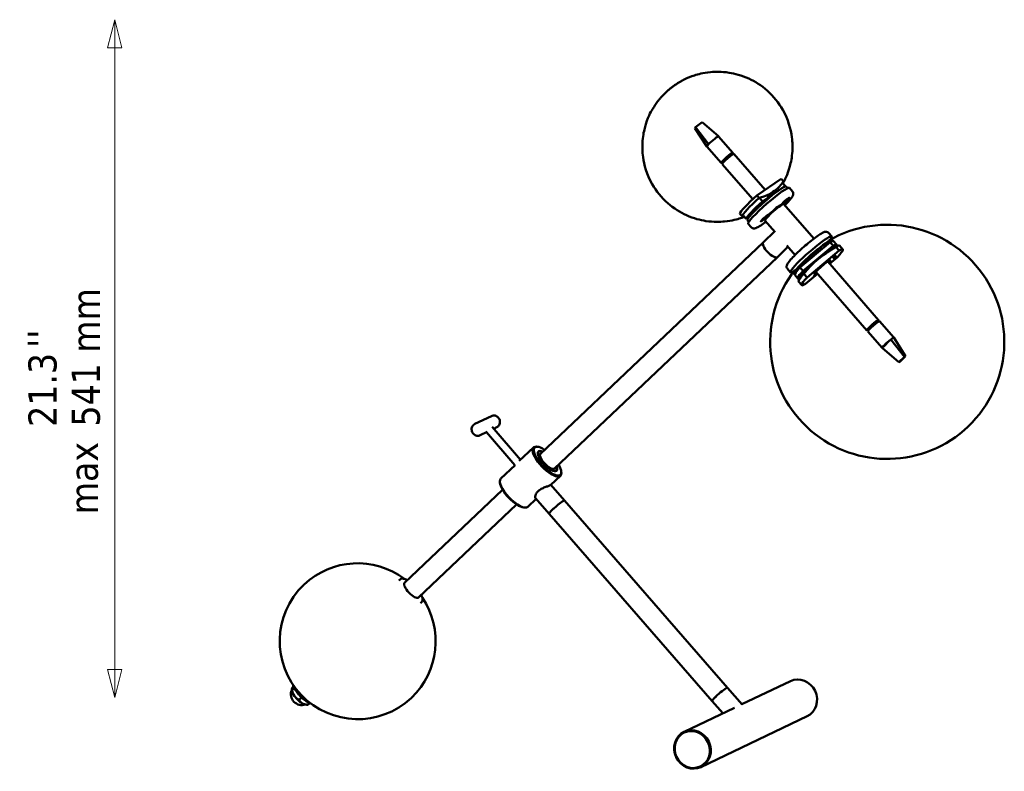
# Model space of a CAD drawing. Header units: millimetres. Extents: x 173 to 1705, y 207 to 849.
# Tile 2 of 2: x 1074 to 1705, y 367 to 848. Entities that reach past the tile are written whole.
import ezdxf

# ---------------------------------------------------------------- set-up
doc = ezdxf.new("R2010")
doc.units = ezdxf.units.MM
doc.header["$LTSCALE"] = 6
for name, color, linetype, lineweight in [('Symbol (ISO)', 7, 'Continuous', 25), ('Widoczne (ISO)', 7, 'Continuous', 50), ('Wymiar (ISO)', 7, 'Continuous', 25)]:
    doc.layers.add(name, color=color, linetype=linetype, lineweight=lineweight)
doc.styles.add('Tekst notatki (ISO)', font='tahoma.ttf')

msp = doc.modelspace()

# ---------------------------------------------------------------- linework, layer by layer
at = {"layer": 'Widoczne (ISO)'}
for p, q in [((1510.26, 782), (1511.04, 782.6)), ((1511.04, 782.6), (1521.58, 773.49)), ((1506.39, 778.76), (1506.81, 779.31)), ((1506.39, 778.76), (1514.07, 766.93)), ((1506.81, 779.31), (1507.58, 779.92)), ((1506.81, 779.31), (1515.18, 768.42)), ((1507.58, 779.92), (1510.26, 782)), ((1530.76, 762.97), (1521.62, 773.47)), ((1523.22, 756.41), (1514.08, 766.9)), ((1524.37, 756.51), (1523.84, 757.12)), ((1527.62, 760.83), (1525.47, 758.93)), ((1525.47, 758.93), (1526.07, 758.25)), ((1528.22, 760.14), (1527.62, 760.83)), ((1529.83, 762.4), (1530.38, 761.77)), ((1530.15, 762.26), (1529.83, 762.4)), ((1530.51, 761.85), (1530.15, 762.26)), ((1551.45, 739.22), (1531.42, 762.22)), ((1543.47, 733.15), (1523.87, 755.66)), ((1546.16, 735.59), (1561.69, 746.25)), ((1561.69, 746.25), (1563.09, 744.65)), ((1549.77, 731.81), (1559.73, 738.66)), ((1560.32, 739.06), (1564.29, 741.79)), ((1564.29, 741.79), (1562.57, 743.77)), ((1565.78, 740.27), (1564.89, 741.29)), ((1568.91, 738.2), (1566.95, 740.45)), ((1547.55, 733.98), (1546.16, 735.59)), ((1549.77, 731.81), (1548.04, 733.79)), ((1563.38, 731.22), (1564.01, 731.71)), ((1564.16, 731.72), (1563.53, 731.12)), ((1563.53, 731.12), (1564.1, 731.68)), ((1563.88, 731.74), (1564.32, 732.01)), ((1564.22, 731.91), (1563.88, 731.74)), ((1564.02, 731.44), (1564.26, 731.77)), ((1564.1, 731.69), (1564.06, 731.75)), ((1564.27, 731.79), (1564.2, 731.89)), ((1564.53, 732.34), (1564.5, 732.19)), ((1564.56, 731.88), (1564.59, 732.04)), ((1564.79, 732.37), (1564.68, 732.47)), ((1564.82, 732.43), (1564.74, 732.51)), ((1565.21, 732.49), (1564.77, 732.22)), ((1565.07, 732.78), (1564.83, 732.46)), ((1564.87, 732.32), (1565.21, 732.49)), ((1564.93, 732.5), (1565.56, 733.1)), ((1565, 732.53), (1564.98, 732.55)), ((1565.56, 733.1), (1565, 732.54)), ((1565.71, 733.01), (1565.08, 732.51)), ((1565.82, 733.2), (1565.15, 732.64)), ((1566.62, 733.92), (1566.51, 734.04)), ((1544.87, 725.88), (1544.67, 726.1)), ((1547.03, 727.97), (1546.9, 728.12)), ((1562.47, 730.31), (1562.36, 730.43)), ((1562.58, 730.17), (1563.28, 730.12)), ((1563.27, 731.02), (1563.94, 731.59)), ((1582.65, 707.95), (1563.38, 730.08)), ((1535.2, 723.85), (1536.59, 722.25)), ((1539.3, 720.61), (1537.58, 722.59)), ((1541.24, 721.95), (1539.3, 720.61)), ((1540.89, 718.6), (1540.01, 719.62)), ((1548.95, 719.28), (1548.84, 719.41)), ((1549.83, 720.11), (1550.54, 720.7)), ((1550.52, 720.66), (1549.83, 720.11)), ((1549.85, 719.99), (1550.46, 720.56)), ((1550.08, 720.44), (1550.55, 720.75)), ((1550.17, 720.18), (1550.65, 720.68)), ((1550.52, 720.88), (1550.83, 721.03)), ((1550.6, 720.78), (1550.52, 720.88)), ((1550.55, 720.67), (1550.53, 720.69)), ((1551.01, 720.98), (1550.83, 720.7)), ((1550.83, 720.7), (1550.89, 720.88)), ((1551.05, 721.21), (1551.22, 721.48)), ((1551.22, 721.48), (1551.17, 721.3)), ((1551.53, 721.3), (1551.23, 721.15)), ((1551.34, 720.38), (1551.29, 719.68)), ((1557.77, 712.16), (1551.31, 719.58)), ((1551.46, 721.4), (1551.38, 721.48)), ((1551.88, 722), (1551.4, 721.5)), ((1551.51, 721.51), (1551.46, 721.56)), ((1551.98, 721.74), (1551.5, 721.43)), ((1552.22, 722.07), (1551.51, 721.48)), ((1551.53, 721.52), (1552.22, 722.07)), ((1552.2, 722.19), (1551.6, 721.62)), ((1553.1, 722.9), (1552.99, 723.02)), ((1542.52, 715.21), (1540.56, 717.46)), ((1550.28, 705.61), (1557.5, 712.47)), ((1592.09, 711.58), (1594.04, 709.33)), ((1593.14, 708.85), (1594.59, 707.18)), ((1595.25, 706.43), (1597.21, 704.18)), ((1407.31, 569.95), (1550.28, 705.61)), ((1559.23, 696.18), (1566.05, 702.65)), ((1570.59, 697.44), (1565.32, 703.49)), ((1592.97, 705.64), (1573.73, 689.49)), ((1575.69, 687.24), (1594.93, 703.39)), ((1598.88, 700.3), (1578.31, 683.03)), ((1586.56, 700.66), (1588.1, 702.02)), ((1586.79, 700.87), (1587, 700.63)), ((1588.06, 702.06), (1588.33, 701.75)), ((1590.32, 704.03), (1590.63, 703.68)), ((1591.58, 704.55), (1591.62, 704.51)), ((1592.93, 701.04), (1593.28, 700.64)), ((1592.97, 705.64), (1594.93, 703.39)), ((1596.77, 702.73), (1598.88, 700.3)), ((1599.11, 703.51), (1601.22, 701.09)), ((1416.25, 560.52), (1559.23, 696.18)), ((1577.6, 693.96), (1578.21, 693.25)), ((1579.46, 695.38), (1580.95, 696.3)), ((1585.57, 700.03), (1585.87, 699.68)), ((1590.67, 699.07), (1590.76, 698.96)), ((1592.65, 691.9), (1597.74, 696.17)), ((1565.69, 688.6), (1567.65, 686.35)), ((1573.73, 689.49), (1575.69, 687.24)), ((1574.29, 690.43), (1574.53, 690.16)), ((1576.26, 692.73), (1576.82, 692.09)), ((1577.39, 692.73), (1576.66, 692.28)), ((1576.88, 693.32), (1577.39, 692.73)), ((1577.19, 693.6), (1577.8, 692.9)), ((1579.17, 689.4), (1579.34, 689.2)), ((1591.47, 693.26), (1624.11, 655.77)), ((1568.25, 687.18), (1569.71, 685.51)), ((1570.36, 684.76), (1572.32, 682.51)), ((1578.31, 683.03), (1576.2, 685.45)), ((1576.9, 687.43), (1577.29, 686.98)), ((1577.16, 678.89), (1584.99, 685.47)), ((1583.93, 686.69), (1616.57, 649.2)), ((1572.72, 680.53), (1574.83, 678.11)), ((1617.71, 649.3), (1617.18, 649.91)), ((1617.44, 650.28), (1617.43, 650.29)), ((1620.97, 653.63), (1618.82, 651.73)), ((1618.82, 651.73), (1619.41, 651.05)), ((1619.08, 651.98), (1619.09, 651.97)), ((1620.04, 652.85), (1620.06, 652.83)), ((1621.57, 652.94), (1620.97, 653.63)), ((1622.27, 654.62), (1622.26, 654.63)), ((1622.37, 654.71), (1622.38, 654.7)), ((1622.93, 655.06), (1622.92, 655.07)), ((1623.18, 655.2), (1623.72, 654.57)), ((1623.5, 655.06), (1623.18, 655.2)), ((1623.85, 654.65), (1623.5, 655.06)), ((1624.76, 655.02), (1633.9, 644.53)), ((1617.22, 648.45), (1626.36, 637.96)), ((1630.31, 641.8), (1631.91, 643.39)), ((1640.69, 632.32), (1631.91, 643.39)), ((1641.4, 632.75), (1633.79, 644.55)), ((1626.47, 637.94), (1628.06, 639.53)), ((1637.13, 628.74), (1626.47, 637.94)), ((1628.06, 639.53), (1630.31, 641.8)), ((1640.04, 631.66), (1637.79, 629.4)), ((1638.49, 629.83), (1640.75, 632.09)), ((1640.69, 632.32), (1640.04, 631.66)), ((1641.4, 632.75), (1640.69, 632.32)), ((1640.75, 632.09), (1641.4, 632.75)), ((1637.79, 629.4), (1637.13, 628.74)), ((1637.13, 628.74), (1637.84, 629.18)), ((1637.84, 629.18), (1638.49, 629.83)), ((1365.43, 589.24), (1376.03, 594.3)), ((1376.46, 587.36), (1394.78, 566.33)), ((1377.52, 586.15), (1379.48, 587.08)), ((1368.88, 582.02), (1373.42, 584.19)), ((1372.84, 583.91), (1391.15, 562.89)), ((1403.05, 574.19), (1393.94, 565.54)), ((1405.62, 574.62), (1405.01, 574.69)), ((1391.2, 562.94), (1382.1, 554.3)), ((1420.26, 556.05), (1414.06, 550.17)), ((1420.83, 558.59), (1420.86, 557.98)), ((1381.52, 551.76), (1381.49, 552.37)), ((1422.84, 540.2), (1414.11, 550.22)), ((1320.45, 487.54), (1383.23, 547.11)), ((1329.4, 478.11), (1392.18, 537.68)), ((1404.67, 541.26), (1399.3, 536.17)), ((1413.04, 531.66), (1404.29, 541.71)), ((1527.28, 420.25), (1422.84, 540.2)), ((1396.74, 535.73), (1397.34, 535.67)), ((1517.48, 411.71), (1413.04, 531.66)), ((1317.57, 489.63), (1316.83, 488.93)), ((1331.34, 475.13), (1330.59, 474.42)), ((1536.48, 409.69), (1567.56, 424.51)), ((1248.12, 418.84), (1248.11, 419.05)), ((1248.39, 418.71), (1249.79, 420.04)), ((1527.28, 420.25), (1536.67, 409.46)), ((1252.9, 412.51), (1254.47, 414)), ((1258.52, 409.34), (1259.66, 410.41)), ((1517.48, 411.71), (1524.3, 403.88)), ((1257, 409.48), (1258.02, 409.38)), ((1499.5, 392.04), (1531.68, 407.4)), ((1510.26, 369.48), (1578.32, 401.95))]:
    msp.add_line(p, q, dxfattribs=at)
for centre, radius, start, end in [((1519.27, 768.56), 50, 330.16565, 330.59368), ((1629.62, 641.83), 75, 142.12907, 119.96566), ((1633.52, 637.35), 75, 119.07076, 143.02398), ((1290.32, 449.99), 50, 53.0924, 133.25057), ((1290.46, 450.12), 50, 133.83174, 313.16131), ((1290.32, 449.99), 50, 133.38974, 133.49652), ((1290.46, 450.12), 50, 133.49652, 133.6195), ((1290.32, 449.99), 50, 313.74248, 33.90064), ((1254.63, 416.12), 7, 158.19838, 288.79467), ((1290.32, 449.99), 50, 313.49652, 313.6033), ((1290.46, 450.12), 50, 313.37355, 313.49652)]:
    msp.add_arc(centre, radius, start, end, dxfattribs=at)
for centre, major_axis, ratio, start_param, end_param in [((1517.85, 770.19), (3.77, 3.28), 0.109066, 0, 2.259338), ((1517.85, 770.19), (-3.77, -3.28), 0.109066, 5.400931, 6.223965), ((1517.85, 770.19), (-3.77, -3.28), 0.109066, 6.223965, 6.283185), ((1526.99, 759.69), (3.77, 3.28), 0.109066, 5.663496, 10.044468), ((1527.65, 758.94), (-3.77, -3.28), 0.109066, 3.141593, 6.283185), ((1526.99, 759.69), (-3.21, -2.79), 0.109066, 5.109951, 5.991345), ((1526.99, 759.69), (3.21, 2.79), 0.109066, 0.397562, 1.278956), ((1524.75, 774.43), (35.64, -33.3), 0.68361, 5.850383, 6.415992), ((1549.84, 733.45), (13.2, 11.49), 0.109066, 5.985134, 6.150437), ((1552.45, 730.45), (-12.44, -10.84), 0.109066, 3.141593, 6.283185), ((1553.76, 728.95), (-13.2, -11.49), 0.109066, 3.141593, 6.283185), ((1551.1, 732), (9.43, 8.21), 0.109066, 0.18482, 1.331846), ((1551.8, 731.2), (12.44, 10.84), 0.109066, 6.003363, 6.160497), ((1548.44, 735.05), (-13.2, -11.49), 0.109066, 4.791007, 6.150437), ((1549.84, 733.45), (-13.2, -11.49), 0.109066, 4.791007, 6.150437), ((1551.8, 731.2), (-12.44, -10.84), 0.109066, 4.780947, 6.160497), ((1564.55, 732.11), (-2.38, -2.07), 0.109066, 0.494981, 6.257673), ((1563.93, 731.55), (0.161, 0.14), 0.109066, 6.085254, 7.712202), ((1564.07, 731.79), (0.161, 0.14), 0.109066, 4.255314, 5.882262), ((1564.23, 731.49), (-0.303, 0.204), 0.477806, 5.25985, 5.610605), ((1564.11, 731.65), (0.161, 0.14), 0.109066, 5.82611, 7.453058), ((1564.22, 731.65), (-0.087, 0.379), 0.195194, 5.411523, 5.520869), ((1564.34, 732.05), (0.161, 0.14), 0.109066, 4.514458, 6.141406), ((1564.75, 732.17), (-0.161, -0.14), 0.109066, 4.514458, 6.141406), ((1564.91, 732.04), (0.097, -0.373), 0.262713, 3.504454, 4.140189), ((1565.14, 732.26), (-0.357, 0.123), 0.149392, 0.310826, 0.774288), ((1564.98, 732.57), (-0.161, -0.14), 0.109066, 5.82611, 7.453058), ((1565.02, 732.44), (-0.161, -0.14), 0.109066, 4.255314, 5.882262), ((1565.16, 732.67), (-0.161, -0.14), 0.109066, 6.085254, 7.712202), ((1565.28, 732.51), (0.323, -0.183), 0.425742, 3.877773, 3.9439), ((1546.38, 727.48), (1.13, 0.99), 0.109066, 6.076642, 7.381355), ((1557.35, 724.83), (-6.03, -5.25), 0.109066, 3.141593, 6.283185), ((1557.02, 725.21), (5.66, 4.93), 0.109066, 0.109942, 3.031651), ((1513.78, 762.7), (-35.64, 33.3), 0.68361, 2.70879, 2.73878), ((1551.03, 721.09), (-2.38, -2.07), 0.109066, 2.589376, 8.352068), ((1550.38, 720.53), (0.161, 0.14), 0.109066, 5.082742, 6.70969), ((1550.52, 720.39), (-0.17, 0.321), 0.494193, 5.458337, 5.520298), ((1550.44, 720.64), (0.161, 0.14), 0.109066, 5.341886, 6.968834), ((1550.77, 720.76), (-0.161, -0.14), 0.109066, 3.77109, 5.398038), ((1550.97, 721.16), (-0.161, -0.14), 0.109066, 0.370353, 1.997301), ((1551.2, 720.85), (-0.365, 0.136), 0.169822, 5.329625, 5.985933), ((1550.92, 720.62), (0.072, -0.379), 0.047899, 2.312607, 2.968915), ((1551.09, 721.02), (0.161, 0.14), 0.109066, 0.370353, 1.997301), ((1551.4, 721.25), (0.368, -0.13), 0.100625, 3.896097, 4.064929), ((1551.29, 721.42), (0.161, 0.14), 0.109066, 3.77109, 5.398038), ((1551.62, 721.54), (-0.161, -0.14), 0.109066, 5.341886, 6.968834), ((1551.67, 721.65), (-0.161, -0.14), 0.109066, 5.082742, 6.70969), ((1551.75, 721.4), (0.201, -0.298), 0.527302, 3.982771, 4.115972), ((1580.85, 697.84), (13.2, 11.49), 0.109066, 5.943493, 9.764471), ((1582.15, 696.34), (12.44, 10.84), 0.109066, 6.003363, 9.7046), ((1582.8, 695.59), (12.44, 10.84), 0.109066, 0, 0.52632), ((1554.75, 700.9), (-4.47, 4.72), 0.362917, 0, 3.141593), ((1554.75, 700.9), (4.47, -4.72), 0.362917, 3.141593, 6.283185), ((1634.09, 639.42), (-71.5, 19.8), 0.980785, 5.505444, 5.874452), ((1582.15, 696.34), (5.28, 4.6), 0.109066, 0.495801, 1.704374), ((1589.27, 702.61), (2.26, 1.97), 0.109066, 5.941491, 7.24089), ((1584.76, 693.34), (12.44, 10.84), 0.109066, 5.848345, 6.809505), ((1585.91, 692.02), (13.2, 11.49), 0.109066, 0, 0.51626), ((1588.02, 689.6), (13.2, 11.49), 0.109066, 5.440015, 6.799445), ((1577.68, 693.6), (-2.26, -1.97), 0.109066, 3.718081, 6.300928), ((1584.76, 693.34), (5.28, 4.6), 0.109066, 1.129851, 2.011742), ((1588.02, 689.6), (-5.09, -4.43), 0.109066, 2.404969, 7.019809), ((1582.8, 695.59), (-12.44, -10.84), 0.109066, 5.429955, 6.283185), ((1582.15, 696.34), (-5.28, -4.6), 0.109066, 5.731788, 5.902689), ((1584.76, 693.34), (-12.44, -10.84), 0.109066, 5.429955, 6.718026), ((1585.91, 692.02), (-13.2, -11.49), 0.109066, 5.440015, 6.283185), ((1588.02, 689.6), (-13.2, -11.49), 0.109066, 5.440015, 6.799445), ((1620.34, 652.49), (3.77, 3.28), 0.109066, 5.663496, 10.044468), ((1620.34, 652.49), (3.24, 2.82), 0.109066, 5.954848, 9.753115), ((1620.99, 651.74), (-3.77, -3.28), 0.109066, 3.141593, 6.283185), ((1620.34, 652.49), (-3.21, -2.79), 0.109066, 5.109951, 5.991345), ((1620.34, 652.49), (3.21, 2.79), 0.109066, 0.397562, 1.278956), ((1630.13, 641.24), (-3.77, -3.28), 0.109066, 4.129569, 6.448128), ((1630.13, 641.24), (3.77, 3.28), 0.109066, 0.164943, 0.987977), ((1630.13, 641.24), (3.77, 3.28), 0.109066, 6.086723, 6.448128), ((1411.65, 565.12), (-8.6, 9.07), 0.362917, 5.883128, 9.824835), ((1411.99, 565.44), (8.26, -8.7), 0.362917, 2.143215, 7.281563), ((1411.99, 565.44), (-5.85, 6.17), 0.362917, 5.582974, 10.12499), ((1411.99, 565.44), (5.68, -5.98), 0.362917, 2.478153, 6.946625), ((1411.99, 565.44), (4.51, -4.75), 0.362917, 3.017954, 6.406824), ((1390.7, 545.24), (8.6, -9.07), 0.362917, 3.141593, 6.283185), ((1390.36, 544.91), (8.26, -8.7), 0.362917, 3.541649, 5.883128), ((1417.94, 535.93), (-4.9, -4.27), 0.109066, 3.141593, 6.283185), ((1417.94, 535.93), (4.9, 4.27), 0.109066, 0, 3.141593), ((1324.93, 482.83), (4.47, -4.72), 0.362917, 3.141593, 6.283185), ((1572.94, 413.23), (-5.38, 11.28), 0.925422, 3.141593, 6.283185), ((1253.28, 414.84), (-4.82, 5.08), 0.362917, 0.400057, 1.225432), ((1522.38, 415.98), (4.9, 4.27), 0.109066, 0, 3.141593), ((1522.38, 415.98), (-4.9, -4.27), 0.109066, 3.141593, 6.283185), ((1253.28, 414.84), (-4.82, 5.08), 0.362917, 1.225432, 2.272629), ((1253.28, 414.84), (-4.82, 5.08), 0.362917, 2.272629, 2.741536)]:
    msp.add_ellipse(centre, major_axis=major_axis, ratio=ratio, start_param=start_param, end_param=end_param, dxfattribs=at)
for centre, major_axis, ratio in [((1564.55, 732.11), (-2.07, -1.81), 0.109066), ((1551.03, 721.09), (2.07, 1.81), 0.109066), ((1595.96, 696.26), (0.927, 0.807), 0.109066), ((1581.6, 691.88), (-1.13, -0.99), 0.109066), ((1584.53, 687.98), (0.927, 0.807), 0.109066), ((1583.58, 684.56), (-0.927, -0.807), 0.109066), ((1504.88, 380.76), (-5.38, 11.28), 0.925422), ((1504.71, 380.68), (5.17, -10.83), 0.925422)]:
    msp.add_ellipse(centre, major_axis=major_axis, ratio=ratio, dxfattribs=at)
for points, knots in [([(1562.84, 743.46), (1564.03, 745.59), (1565.64, 748.34), (1567.92, 756.79), (1568.59, 759.87), (1568.98, 766.57), (1568.96, 769.54), (1567.87, 778.04), (1566.2, 784.25), (1560.22, 794.86), (1556.76, 799.19), (1549.02, 806.09), (1544.82, 808.69), (1536.23, 812.62), (1531.97, 813.69), (1523.31, 815.05), (1519.5, 814.91), (1511.39, 814.16), (1508.42, 813.25), (1501.25, 810.93), (1499.4, 809.79), (1497.2, 808.58), (1496.67, 808.27), (1495.56, 807.61), (1495.05, 807.28), (1493.97, 806.58), (1493.47, 806.23), (1492.43, 805.49), (1491.95, 805.13), (1491.2, 804.55), (1490.91, 804.32), (1490.33, 803.85), (1490.04, 803.61), (1489.47, 803.12), (1489.19, 802.88), (1488.63, 802.38), (1488.35, 802.13), (1487.61, 801.44), (1487.13, 800.97), (1486.12, 799.95), (1485.65, 799.46), (1484.67, 798.37), (1484.22, 797.85), (1483.28, 796.72), (1482.85, 796.18), (1481.58, 794.47), (1480.64, 793.19), (1478.02, 788.73), (1476.16, 785.97), (1473.65, 776.3), (1473.01, 773.22), (1472.68, 766.56), (1472.72, 763.6), (1473.88, 755.13), (1475.6, 748.96), (1481.62, 738.42), (1485.09, 734.13), (1492.86, 727.29), (1497.06, 724.72), (1505.66, 720.84), (1509.92, 719.79), (1518.57, 718.47), (1522.37, 718.63), (1530.47, 719.41), (1533.42, 720.34), (1536.63, 721.39), (1537.43, 721.68), (1538.14, 721.95)], [5.882961, 5.882961, 5.882961, 5.882961, 6.015588, 6.015588, 6.070437, 6.070437, 6.104259, 6.104259, 6.154435, 6.154435, 6.190801, 6.190801, 6.226261, 6.226261, 6.268217, 6.268217, 6.32722, 6.32722, 6.427127, 6.427127, 6.639776, 6.639776, 6.727022, 6.727022, 6.847011, 6.847011, 7.015855, 7.015855, 7.252507, 7.252507, 7.432299, 7.432299, 7.634876, 7.634876, 7.846649, 7.846649, 8.050108, 8.050108, 8.368784, 8.368784, 8.59232, 8.59232, 8.743376, 8.743376, 8.84771, 8.84771, 9.005507, 9.005507, 9.160381, 9.160381, 9.213773, 9.213773, 9.247065, 9.247065, 9.296736, 9.296736, 9.333011, 9.333011, 9.368522, 9.368522, 9.41067, 9.41067, 9.470128, 9.470128, 9.57117, 9.57117, 9.612453, 9.612453, 9.612453, 9.612453]), ([(1564.01, 729.35), (1564.58, 729.92), (1565.11, 730.46), (1566.54, 731.96), (1567.33, 732.84), (1568.63, 734.48), (1569.13, 734.98), (1569.43, 736.33), (1569.46, 736.54), (1569.44, 737.1), (1569.38, 737.46), (1569.1, 737.96), (1569.01, 738.08), (1568.91, 738.2)], [5.53394, 5.53394, 5.53394, 5.53394, 5.708826, 5.708826, 6.043071, 6.043071, 6.424368, 6.424368, 6.484259, 6.484259, 6.549278, 6.549278, 6.57205, 6.57205, 6.57205, 6.57205]), ([(1564.51, 731.96), (1564.52, 731.95), (1564.53, 731.94), (1564.54, 731.92), (1564.55, 731.91), (1564.56, 731.89), (1564.56, 731.89), (1564.56, 731.88)], [0.04758377, 0.04758377, 0.04758377, 0.04758377, 0.05181414, 0.05181414, 0.05697832, 0.05697832, 0.06215096, 0.06215096, 0.06215096, 0.06215096]), ([(1564.53, 732.34), (1564.57, 732.37), (1564.6, 732.4), (1564.68, 732.46), (1564.71, 732.49), (1564.79, 732.55), (1564.82, 732.58), (1564.89, 732.64), (1564.93, 732.67), (1565, 732.72), (1565.03, 732.75), (1565.06, 732.77)], [2.9249991, 2.9249991, 2.9249991, 2.9249991, 3.0112875, 3.0112875, 3.0981793, 3.0981793, 3.185071, 3.185071, 3.2719628, 3.2719628, 3.3588546, 3.3588546, 3.3588546, 3.3588546]), ([(1565.71, 733.01), (1565.7, 733), (1565.68, 732.99), (1565.65, 732.98), (1565.63, 732.98), (1565.6, 732.99), (1565.59, 732.99), (1565.58, 733)], [0.02076039, 0.02076039, 0.02076039, 0.02076039, 0.02593303, 0.02593303, 0.03109721, 0.03109721, 0.03502416, 0.03502416, 0.03502416, 0.03502416]), ([(1563.32, 731.11), (1563.32, 731.1), (1563.31, 731.08), (1563.29, 731.05), (1563.28, 731.03), (1563.27, 731.02)], [0.05188227, 0.05188227, 0.05188227, 0.05188227, 0.05697832, 0.05697832, 0.06215096, 0.06215096, 0.06215096, 0.06215096]), ([(1563.32, 731.11), (1563.32, 731.11), (1563.32, 731.11), (1563.32, 731.12), (1563.32, 731.13), (1563.34, 731.15), (1563.35, 731.16), (1563.37, 731.19), (1563.38, 731.21), (1563.39, 731.22), (1563.39, 731.23), (1563.39, 731.23)], [1.4507737, 1.4507737, 1.4507737, 1.4507737, 1.5075271, 1.5075271, 1.5946026, 1.5946026, 1.6816781, 1.6816781, 1.7687536, 1.7687536, 1.7711919, 1.7711919, 1.7711919, 1.7711919]), ([(1550.09, 720.45), (1550.11, 720.48), (1550.14, 720.5), (1550.19, 720.56), (1550.22, 720.59), (1550.27, 720.64), (1550.3, 720.67), (1550.37, 720.73), (1550.4, 720.76), (1550.46, 720.82), (1550.49, 720.85), (1550.53, 720.88)], [4.4950374, 4.4950374, 4.4950374, 4.4950374, 4.5819513, 4.5819513, 4.6688652, 4.6688652, 4.7557791, 4.7557791, 4.842693, 4.842693, 4.9278376, 4.9278376, 4.9278376, 4.9278376]), ([(1550.19, 720.31), (1550.19, 720.29), (1550.2, 720.28), (1550.2, 720.25), (1550.2, 720.23), (1550.19, 720.21), (1550.18, 720.19), (1550.17, 720.18)], [0.04758377, 0.04758377, 0.04758377, 0.04758377, 0.05181414, 0.05181414, 0.05697832, 0.05697832, 0.06215096, 0.06215096, 0.06215096, 0.06215096]), ([(1551.53, 721.3), (1551.53, 721.29), (1551.52, 721.29), (1551.5, 721.3), (1551.49, 721.31), (1551.47, 721.32), (1551.45, 721.33), (1551.44, 721.34)], [0.02076039, 0.02076039, 0.02076039, 0.02076039, 0.02593303, 0.02593303, 0.03109721, 0.03109721, 0.03532758, 0.03532758, 0.03532758, 0.03532758]), ([(1551.88, 721.99), (1551.9, 722.01), (1551.92, 722.02), (1551.97, 722.05), (1551.99, 722.07), (1552.04, 722.1), (1552.06, 722.11), (1552.09, 722.13), (1552.11, 722.14), (1552.14, 722.15), (1552.15, 722.16), (1552.16, 722.16)], [6.0734187, 6.0734187, 6.0734187, 6.0734187, 6.1528596, 6.1528596, 6.2399321, 6.2399321, 6.3270045, 6.3270045, 6.4140769, 6.4140769, 6.5011493, 6.5011493, 6.5011493, 6.5011493]), ([(1542.52, 715.21), (1542.71, 714.99), (1542.95, 714.81), (1543.44, 714.57), (1543.68, 714.5), (1544.18, 714.43), (1544.41, 714.44), (1545.02, 714.52), (1545.32, 714.63), (1546.31, 715.02), (1547.01, 715.42), (1548.84, 716.57), (1549.98, 717.37), (1551.47, 718.49), (1551.71, 718.66), (1551.95, 718.85)], [3.430457, 3.430457, 3.430457, 3.430457, 3.474491, 3.474491, 3.523753, 3.523753, 3.591789, 3.591789, 3.733639, 3.733639, 4.04359, 4.04359, 4.40245, 4.40245, 4.468567, 4.468567, 4.468567, 4.468567]), ([(1565.69, 688.6), (1565.5, 688.82), (1565.35, 689.08), (1565.18, 689.6), (1565.15, 689.85), (1565.14, 690.35), (1565.19, 690.58), (1565.35, 691.17), (1565.5, 691.46), (1566.03, 692.38), (1566.52, 693.03), (1567.9, 694.67), (1568.85, 695.7), (1570.98, 697.84), (1572.13, 698.95), (1574.57, 701.21), (1575.85, 702.35), (1578.43, 704.56), (1579.72, 705.64), (1582.21, 707.62), (1583.4, 708.52), (1585.58, 710.09), (1586.56, 710.75), (1588.37, 711.81), (1588.93, 712.24), (1590.31, 712.36), (1590.52, 712.36), (1591.07, 712.26), (1591.42, 712.14), (1591.87, 711.8), (1591.99, 711.7), (1592.09, 711.58)], [4.054849, 4.054849, 4.054849, 4.054849, 4.098882, 4.098882, 4.148145, 4.148145, 4.216181, 4.216181, 4.358031, 4.358031, 4.667981, 4.667981, 5.026841, 5.026841, 5.357135, 5.357135, 5.682433, 5.682433, 6.006917, 6.006917, 6.333218, 6.333218, 6.667463, 6.667463, 7.048759, 7.048759, 7.108651, 7.108651, 7.17367, 7.17367, 7.196441, 7.196441, 7.196441, 7.196441]), ([(1581.26, 691.07), (1581.37, 691.17), (1581.49, 691.28), (1581.72, 691.51), (1581.84, 691.62), (1582.04, 691.82), (1582.14, 691.92), (1582.3, 692.08), (1582.36, 692.14), (1582.43, 692.22), (1582.45, 692.24), (1582.44, 692.24), (1582.41, 692.22), (1582.31, 692.13), (1582.24, 692.07), (1582.06, 691.91), (1581.96, 691.81), (1581.75, 691.61), (1581.63, 691.5), (1581.39, 691.27), (1581.28, 691.16), (1581.08, 690.96), (1580.98, 690.86), (1580.82, 690.7), (1580.76, 690.64), (1580.68, 690.56), (1580.67, 690.53), (1580.68, 690.54), (1580.71, 690.56), (1580.81, 690.65), (1580.88, 690.71), (1581.05, 690.87), (1581.16, 690.97), (1581.26, 691.07)], [0, 0, 0, 0, 0.0462899, 0.0462899, 0.0925797, 0.0925797, 0.1393794, 0.1393794, 0.1861791, 0.1861791, 0.2329772, 0.2329772, 0.2797752, 0.2797752, 0.3260649, 0.3260649, 0.3723546, 0.3723546, 0.4186443, 0.4186443, 0.464934, 0.464934, 0.511732, 0.511732, 0.55853, 0.55853, 0.6053298, 0.6053298, 0.6521295, 0.6521295, 0.6984193, 0.6984193, 0.7447092, 0.7447092, 0.7447092, 0.7447092]), ([(1376.03, 594.3), (1376.39, 594.47), (1376.78, 594.58), (1377.57, 594.67), (1377.97, 594.64), (1378.77, 594.46), (1379.15, 594.31), (1379.87, 593.88), (1380.2, 593.61), (1380.76, 592.97), (1381, 592.61), (1381.35, 591.82), (1381.46, 591.41), (1381.57, 590.56), (1381.55, 590.13), (1381.39, 589.31), (1381.25, 588.91), (1380.85, 588.2), (1380.59, 587.88), (1380.04, 587.4), (1379.77, 587.22), (1379.48, 587.08)], [5.004338, 5.004338, 5.004338, 5.004338, 5.318179, 5.318179, 5.633502, 5.633502, 5.952271, 5.952271, 6.274525, 6.274525, 6.599024, 6.599024, 6.924195, 6.924195, 7.248457, 7.248457, 7.570225, 7.570225, 7.888358, 7.888358, 8.145931, 8.145931, 8.145931, 8.145931]), ([(1365.43, 589.24), (1365.08, 589.07), (1364.75, 588.84), (1364.18, 588.28), (1363.95, 587.95), (1363.59, 587.22), (1363.46, 586.82), (1363.35, 586), (1363.35, 585.57), (1363.49, 584.73), (1363.63, 584.32), (1364.01, 583.55), (1364.27, 583.2), (1364.86, 582.59), (1365.2, 582.33), (1365.94, 581.94), (1366.34, 581.8), (1367.14, 581.66), (1367.55, 581.66), (1368.27, 581.78), (1368.58, 581.88), (1368.88, 582.02)], [1.278847, 1.278847, 1.278847, 1.278847, 1.592688, 1.592688, 1.908011, 1.908011, 2.22678, 2.22678, 2.549034, 2.549034, 2.873533, 2.873533, 3.198704, 3.198704, 3.522966, 3.522966, 3.844734, 3.844734, 4.162868, 4.162868, 4.42044, 4.42044, 4.42044, 4.42044]), ([(1414.06, 550.17), (1414.01, 550.12), (1413.89, 550.05), (1413.45, 549.84), (1412.97, 549.65), (1411.76, 549.21), (1411.02, 548.95), (1409.57, 548.37), (1408.75, 548.01), (1407.21, 547.16), (1406.49, 546.65), (1405.92, 546.11)], [2.859826, 2.859826, 2.859826, 2.859826, 3.003977, 3.003977, 3.253899, 3.253899, 3.503821, 3.503821, 3.754562, 3.754562, 4.005303, 4.005303, 4.005303, 4.005303]), ([(1405.92, 546.11), (1405.36, 545.58), (1404.9, 544.96), (1404.28, 543.77), (1404.13, 543.21), (1404.04, 542.32), (1404.11, 541.95), (1404.27, 541.73), (1404.28, 541.72), (1404.29, 541.71)], [0, 0, 0, 0, 0.2507408, 0.2507408, 0.5014815, 0.5014815, 0.7514036, 0.7514036, 0.7655884, 0.7655884, 0.7655884, 0.7655884]), ([(1322.19, 489.19), (1321.68, 489.46), (1321.19, 489.69), (1320.01, 490.1), (1319.37, 490.21), (1318.32, 490.11), (1317.89, 489.94), (1317.57, 489.63)], [2.3786247, 2.3786247, 2.3786247, 2.3786247, 2.603744, 2.603744, 2.9435975, 2.9435975, 3.2180222, 3.2180222, 3.2180222, 3.2180222]), ([(1331.34, 475.13), (1331.62, 475.39), (1331.81, 475.76), (1332, 476.65), (1331.97, 477.21), (1331.7, 478.43), (1331.46, 479.07), (1331.14, 479.76)], [0.0764296, 0.0764296, 0.0764296, 0.0764296, 0.319074, 0.319074, 0.6219878, 0.6219878, 0.9158271, 0.9158271, 0.9158271, 0.9158271]), ([(1260.43, 410.14), (1259.76, 410.33), (1259.03, 410.66), (1257.5, 411.54), (1256.7, 412.1), (1255.13, 413.36), (1254.36, 414.08), (1252.9, 415.59), (1252.21, 416.39), (1250.99, 418), (1250.45, 418.82), (1249.59, 420.4), (1249.26, 421.16), (1249.02, 421.98), (1248.98, 422.11), (1248.95, 422.23)], [5.148551, 5.148551, 5.148551, 5.148551, 5.482237, 5.482237, 5.813842, 5.813842, 6.140485, 6.140485, 6.465779, 6.465779, 6.792028, 6.792028, 7.122389, 7.122389, 7.18319, 7.18319, 7.18319, 7.18319])]:
    msp.add_open_spline(points, degree=3, knots=knots, dxfattribs=at)
for points, weights in [([(1564.51, 731.96), (1564.46, 732.02), (1564.4, 732.08)], [1.00378810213, 1.00757302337, 1.01074902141]), ([(1550.19, 720.31), (1550.19, 720.31), (1550.19, 720.31)], [1.00378810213, 1.00382706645, 1.00386596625]), ([(1551.34, 721.44), (1551.39, 721.39), (1551.44, 721.34)], [1.01004195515, 1.0071561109, 1.00378810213]), ([(1248.21, 419.53), (1247.95, 418.83), (1248.39, 418.71)], [1, 1.0379548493, 1]), ([(1249.22, 421.34), (1248.43, 420.14), (1248.21, 419.53)], [1.00887803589, 1.03282157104, 1]), ([(1248.39, 418.71), (1248.86, 416.35), (1249.91, 414.92)], [1, 1.0379548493, 1]), ([(1249.91, 414.92), (1250.96, 413.48), (1252.9, 412.51)], [1, 1.0379548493, 1]), ([(1252.9, 412.51), (1253.68, 410.96), (1254.98, 410.23)], [1, 1.0379548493, 1]), ([(1254.98, 410.23), (1256.29, 409.49), (1258.52, 409.34)], [1, 1.0379548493, 1])]:
    msp.add_rational_spline(points, weights, degree=2, dxfattribs=at)
for points in [[(1565.07, 732.78), (1565.07, 732.78), (1565.07, 732.78), (1565.06, 732.77)], [(1550.09, 720.45), (1550.08, 720.45), (1550.08, 720.44), (1550.08, 720.44)], [(1550.86, 720.99), (1550.85, 721.01), (1550.84, 721.02), (1550.83, 721.03)], [(1552.2, 722.19), (1552.19, 722.18), (1552.18, 722.17), (1552.16, 722.16)], [(1589.97, 703.12), (1589.85, 703.05), (1589.72, 702.97), (1589.6, 702.88)]]:
    msp.add_open_spline(points, degree=3, dxfattribs=at)
at = {"layer": 'Wymiar (ISO)', "lineweight": 18}
for p, q in [((1134.73, 848.2), (1130.23, 830.2)), ((1134.73, 830.2), (1134.73, 848.2)), ((1139.23, 830.2), (1134.73, 848.2)), ((1130.23, 830.2), (1139.23, 830.2)), ((1134.73, 431.92), (1134.73, 830.2)), ((1130.23, 431.92), (1134.73, 413.92)), ((1139.23, 431.92), (1130.23, 431.92)), ((1134.73, 431.92), (1134.73, 413.92)), ((1134.73, 413.92), (1139.23, 431.92))]:
    msp.add_line(p, q, dxfattribs=at)
at = {"layer": 'Wymiar (ISO)', "lineweight": 18, "flags": 128}
for points in [[(1139.23, 830.2), (1134.73, 848.2), (1130.23, 830.2), (1139.23, 830.2)], [(1130.23, 431.92), (1134.73, 413.92), (1139.23, 431.92), (1130.23, 431.92)]]:
    msp.add_lwpolyline(points, dxfattribs=at)
at = {"layer": 'Wymiar (ISO)'}
for points in [[(1139.23, 830.2), (1134.73, 848.2), (1130.23, 830.2), (1139.23, 830.2)], [(1130.23, 431.92), (1134.73, 413.92), (1139.23, 431.92), (1130.23, 431.92)]]:
    msp.add_solid(points, dxfattribs=at)

# ---------------------------------------------------------------- texts
at = {"layer": 'Symbol (ISO)', "insert": (1079.05, 637.97), "char_height": 18, "attachment_point": 1, "rotation": 90, "style": 'Tekst notatki (ISO)'}
msp.add_mtext("\\fTahoma|b0|i0;''", dxfattribs=at)
at = {"layer": 'Symbol (ISO)', "insert": (1105.98, 531.42), "char_height": 18, "width": 46.0357, "attachment_point": 1, "rotation": 90, "style": 'Tekst notatki (ISO)'}
msp.add_mtext('\\fTahoma|b0|i0;max', dxfattribs=at)
at = {"layer": 'Wymiar (ISO)', "char_height": 18, "attachment_point": 7, "rotation": 90, "style": 'Tekst notatki (ISO)'}
for s, insert in [('541 mm', (1125.58, 587.63)), ('21.3', (1097.83, 587.44))]:
    msp.add_mtext(s, dxfattribs=dict(at, insert=insert))

doc.saveas('drawing.dxf')
